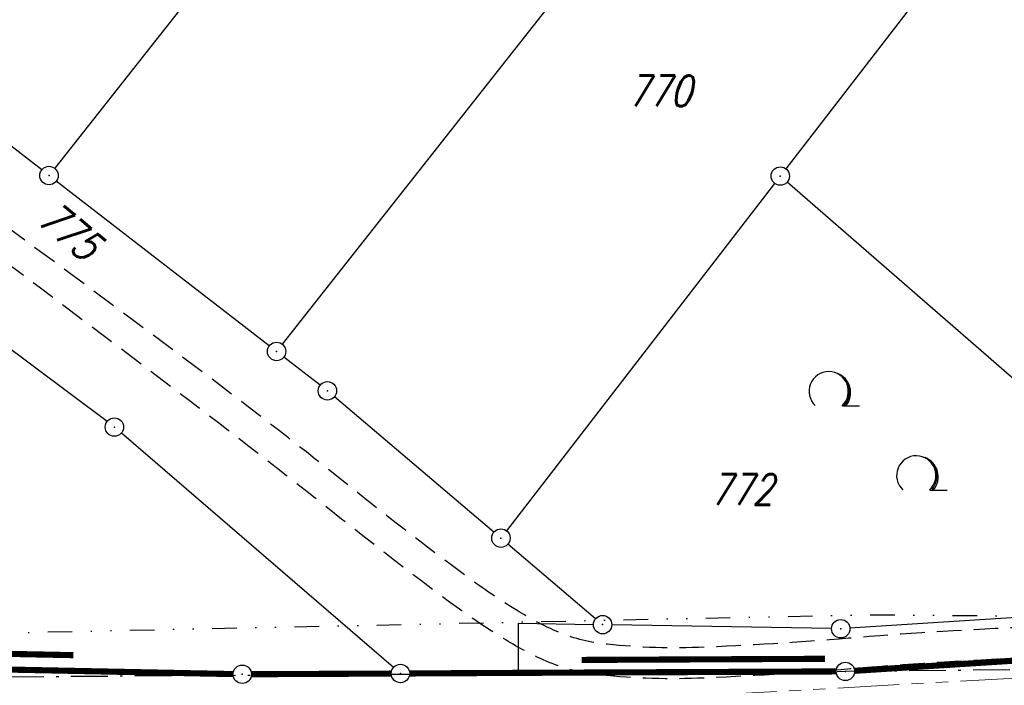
# Model space of a CAD drawing. Extents: x 0 to 1135, y 0 to 594.
# Tile 148 of 153: x 798 to 879, y 361 to 415. Entities that reach past the tile are written whole.
import ezdxf

# ---------------------------------------------------------------- set-up
doc = ezdxf.new("R2010")
doc.units = 0
doc.header["$LTSCALE"] = 2
doc.header["$MEASUREMENT"] = 0
for name, pattern in [('AUSGEZOGEN', [0]), ('BAB-FM2', [2.6, 1.5, -0.5, 0.1, -0.5]), ('GEMARKBAB', [3.7, 2, -0.5, 0.1, -0.5, 0.1, -0.5]), ('GESTRICH-X2', [1.5, 1, -0.5]), ('GETRENNTX3', [3.25, 1, -0.75, 0, -0.75, 0, -0.75]), ('PHANTOMX2', [5, 2.5, -0.5, 0.5, -0.5, 0.5, -0.5])]:
    doc.linetypes.add(name, pattern=pattern)
doc.layers.get('0').update_dxf_attribs({"color": 8, "linetype": 'AUSGEZOGEN'})
for name, color, linetype in [('BAB_FM', 8, 'BAB-FM2'), ('BOESCHG', 8, 'AUSGEZOGEN'), ('FLSTNR', 8, 'AUSGEZOGEN'), ('GEMARKGRZ', 8, 'GEMARKBAB'), ('GRENZL', 8, 'AUSGEZOGEN'), ('GRENZL-BAB', 7, 'AUSGEZOGEN'), ('GRENZP', 8, 'AUSGEZOGEN'), ('GRENZP-BAB', 7, 'AUSGEZOGEN'), ('Lichtwellenleiter COLT', 8, 'PHANTOMX2'), ('MULDE', 8, 'AUSGEZOGEN'), ('Telekom', 8, 'GETRENNTX3'), ('WALD', 8, 'AUSGEZOGEN'), ('WEG', 8, 'GESTRICH-X2')]:
    doc.layers.add(name, color=color, linetype=linetype)
doc.styles.add('ROMANS', font='romans.shx', dxfattribs={"width": 0.8})

# ---------------------------------------------------------------- blocks, each defined once
blk = doc.blocks.new('LW')
at = {"color": 0}
blk.add_line((1.183, 0.003), (2.575, 0.003), dxfattribs=at)
for centre, radius, start, end in [((0.065, 1.189), 1.6, 312.72017, 226.72491), ((0.169, 1.08), 1.681, 321.19916, 68.98443), ((0.083, 1.129), 1.668, 319.29157, 65.21007)]:
    blk.add_arc(centre, radius, start, end, dxfattribs=at)
blk = doc.blocks.new('GST')
at = {"color": 0}
blk.add_circle((0, 0), 0.75, dxfattribs=at)
blk.add_point((0, 0), dxfattribs=at)

msp = doc.modelspace()

# ---------------------------------------------------------------- linework, layer by layer
at = {"layer": 'BAB_FM', "flags": 128}
msp.add_lwpolyline([(268.568, 373.689), (318.248, 377.79), (333.618, 386.056), (364.449, 414.987), (395.485, 440.913), (416.977, 453.679), (444.507, 460.082), (480.669, 463.655), (527.594, 464.983), (551.45, 463.51), (597.668, 459.069), (604.655, 462.09), (641.91, 461.599), (643.092, 445.425), (642.402, 438.442), (641.673, 407.253), (640.526, 370.812), (688.604, 365.583), (738.597, 361.933), (788.6, 361.145), (865.703, 361.644)], dxfattribs=at)
msp.add_lwpolyline([(268.568, 373.689), (318.248, 377.79), (333.618, 386.056), (364.449, 414.987), (395.485, 440.913), (416.977, 453.679), (444.507, 460.082), (480.669, 463.655), (527.594, 464.983), (551.45, 463.51), (597.668, 459.069), (604.655, 462.09), (641.91, 461.599), (643.092, 445.425), (642.402, 438.442), (641.673, 407.253), (640.526, 370.812), (688.604, 365.583), (738.597, 361.933), (788.6, 361.145), (865.703, 361.644)], dxfattribs=at)
at = {"layer": 'BAB_FM'}
msp.add_lwpolyline([(865.703, 361.644), (888.598, 361.878), (944.582, 366.577), (950, 367.138)], dxfattribs=at)
msp.add_lwpolyline([(865.703, 361.644), (888.598, 361.878), (944.582, 366.577), (950, 367.138)], dxfattribs=at)
at = {"layer": 'BOESCHG'}
msp.add_lwpolyline([(572.212, 351.814, 0.000002), (566.958, 351.798, 0.000356), (566.746, 351.798, 0.000312), (551.073, 351.72, -0.000252), (531.623, 351.621, -0.000033), (528.26, 351.605, -0.000054), (526.188, 351.596, -0.000954), (524.59, 351.593, -0.000172), (515.717, 351.592, -0.001167)], format="xyb", dxfattribs=at)
msp.add_lwpolyline([(572.212, 351.814, 0.000002), (566.958, 351.798, 0.000356), (566.746, 351.798, 0.000312), (551.073, 351.72, -0.000252), (531.623, 351.621, -0.000033), (528.26, 351.605, -0.000054), (526.188, 351.596, -0.000954), (524.59, 351.593, -0.000172), (515.717, 351.592, -0.001167)], format="xyb", dxfattribs=at)
at = {"layer": 'GEMARKGRZ', "const_width": 0.5, "flags": 128}
for points in [[(802.845, 362.957), (787.218, 363.271)], [(802.845, 362.957), (787.218, 363.271)], [(864.053, 362.661), (844.242, 362.57)], [(864.053, 362.661), (844.242, 362.57)]]:
    msp.add_lwpolyline(points, dxfattribs=at)
at = {"layer": 'GRENZL'}
for p, q in [((843.388, 455.988), (801.318, 402.593)), ((843.388, 455.988), (801.318, 402.593)), ((861.63, 441.321), (819.851, 388.269)), ((861.63, 441.321), (819.851, 388.269)), ((878.598, 425.539), (860.866, 402.555)), ((878.598, 425.539), (860.866, 402.555)), ((805.581, 381.973), (763.926, 413.188)), ((805.581, 381.973), (763.926, 413.188)), ((800.261, 402.462), (786.329, 413.234)), ((800.261, 402.462), (786.329, 413.234)), ((818.793, 388.138), (801.448, 401.545)), ((818.793, 388.138), (801.448, 401.545)), ((859.95, 401.368), (838.112, 373.078)), ((859.95, 401.368), (838.112, 373.078)), ((899.654, 367.821), (860.974, 401.469)), ((899.654, 367.821), (860.974, 401.469)), ((822.935, 384.935), (819.98, 387.221)), ((822.935, 384.935), (819.98, 387.221)), ((837.082, 372.97), (824.1, 383.991)), ((837.082, 372.97), (824.1, 383.991)), ((828.907, 361.953), (806.75, 381.034)), ((828.907, 361.953), (806.75, 381.034)), ((845.366, 365.928), (838.225, 371.999)), ((845.366, 365.928), (838.225, 371.999)), ((899.471, 367.281), (866.081, 365.153)), ((899.471, 367.281), (866.081, 365.153)), ((839.078, 361.516), (839.077, 365.567)), ((839.077, 365.567), (845.187, 365.455)), ((839.078, 361.516), (839.077, 365.567)), ((839.077, 365.567), (845.187, 365.455)), ((864.582, 365.118), (846.687, 365.429)), ((864.582, 365.118), (846.687, 365.429))]:
    msp.add_line(p, q, dxfattribs=at)
at = {"layer": 'GRENZL-BAB', "const_width": 0.5, "flags": 128}
for points in [[(933.98, 365.973), (866.458, 361.685)], [(933.98, 365.973), (866.458, 361.685)], [(815.84, 361.417), (731.431, 363.116)], [(815.84, 361.417), (731.431, 363.116)], [(828.726, 361.46), (817.339, 361.406)], [(828.726, 361.46), (817.339, 361.406)], [(839.078, 361.516), (830.226, 361.468)], [(839.078, 361.516), (830.226, 361.468)], [(864.959, 361.635), (839.078, 361.516)], [(864.959, 361.635), (839.078, 361.516)]]:
    msp.add_lwpolyline(points, dxfattribs=at)
at = {"layer": 'Lichtwellenleiter COLT', "lineweight": 0, "flags": 128}
msp.add_lwpolyline([(950, 364.241), (900.576, 362.266), (824.219, 357.986), (791.427, 357.582), (770.805, 357.571)], dxfattribs=at)
msp.add_lwpolyline([(950, 364.241), (900.576, 362.266), (824.219, 357.986), (791.427, 357.582), (770.805, 357.571)], dxfattribs=at)
at = {"layer": 'MULDE'}
for points in [[(804.845, 356.231, 0.002121), (811.713, 356.542, -0.001157), (835.662, 357.672, -0.000099), (864.051, 358.939, -0.00015), (882.747, 359.765, -0.00584), (908.574, 360.595, 0.008308), (926.677, 361.267, 0.00299), (930.691, 361.506, -0.000648), (949.26, 362.703, -0.000453), (950, 362.749, -0.000947)], [(804.845, 356.231, 0.002121), (811.713, 356.542, -0.001157), (835.662, 357.672, -0.000099), (864.051, 358.939, -0.00015), (882.747, 359.765, -0.00584), (908.574, 360.595, 0.008308), (926.677, 361.267, 0.00299), (930.691, 361.506, -0.000648), (949.26, 362.703, -0.000453), (950, 362.749, -0.000947)], [(733.025, 354.469, 0.00081), (754.302, 354.248, 0.001684), (764.543, 354.192, 0.000096), (801.919, 354.123, 0.009854), (802.324, 354.13, 0.002923), (811.812, 354.544, -0.001157), (835.752, 355.674, -0.000099), (864.14, 356.941, -0.00015), (882.834, 357.767, -0.00584), (908.615, 358.595, 0.008308), (926.784, 359.269, 0.00299), (930.822, 359.511, -0.000648), (949.386, 360.707, -0.000378), (950, 360.745, -0.000947)], [(733.025, 354.469, 0.00081), (754.302, 354.248, 0.001684), (764.543, 354.192, 0.000096), (801.919, 354.123, 0.009854), (802.324, 354.13, 0.002923), (811.812, 354.544, -0.001157), (835.752, 355.674, -0.000099), (864.14, 356.941, -0.00015), (882.834, 357.767, -0.00584), (908.615, 358.595, 0.008308), (926.784, 359.269, 0.00299), (930.822, 359.511, -0.000648), (949.386, 360.707, -0.000378), (950, 360.745, -0.000947)]]:
    msp.add_lwpolyline(points, format="xyb", dxfattribs=at)
at = {"layer": 'Telekom', "flags": 128}
msp.add_lwpolyline([(950, 368.475), (935.9, 369.505), (908.942, 367.923), (878.268, 366.137), (867.395, 366.221), (773.643, 364.249), (739.321, 365.713), (688.077, 369.328), (648.025, 369.874), (652.033, 397.851), (652.492, 430.84), (648.707, 465.178), (646.298, 483.869), (644.728, 485.702), (625.056, 487.269), (625.89, 508.797), (625.538, 544.666)], dxfattribs=at)
msp.add_lwpolyline([(950, 368.475), (935.9, 369.505), (908.942, 367.923), (878.268, 366.137), (867.395, 366.221), (773.643, 364.249), (739.321, 365.713), (688.077, 369.328), (648.025, 369.874), (652.033, 397.851), (652.492, 430.84), (648.707, 465.178), (646.298, 483.869), (644.728, 485.702), (625.056, 487.269), (625.89, 508.797), (625.538, 544.666)], dxfattribs=at)
at = {"layer": 'WEG', "flags": 128}
for points in [[(950, 366.584, 0.008127), (948.724, 366.568, 0.030605), (935.942, 365.421, -0.027389), (921.669, 364.047, -0.004705), (899.908, 363.355, 0.005077), (879.739, 362.699, 0.010202), (866.135, 361.84, -0.011134), (853.668, 361.075, -0.03961), (845.254, 361.414, -0.077405), (841.087, 362.585, -0.031198), (837.854, 364.312, -0.021591), (833.474, 367.285, -0.008054), (824.096, 374.498, 0.005969), (811.484, 384.282, 0.004715), (750.154, 429.794, 0.012935), (727.222, 445.588, 0.000045), (720.98, 449.652, -0.000047), (715.028, 453.528, -0.000095), (709.849, 456.902, 0.000046), (699.222, 463.827, 0.026567), (696.451, 465.43, 0.010116), (688.888, 469.092)], [(950, 366.584, 0.008127), (948.724, 366.568, 0.030605), (935.942, 365.421, -0.027389), (921.669, 364.047, -0.004705), (899.908, 363.355, 0.005077), (879.739, 362.699, 0.010202), (866.135, 361.84, -0.011134), (853.668, 361.075, -0.03961), (845.254, 361.414, -0.077405), (841.087, 362.585, -0.031198), (837.854, 364.312, -0.021591), (833.474, 367.285, -0.008054), (824.096, 374.498, 0.005969), (811.484, 384.282, 0.004715), (750.154, 429.794, 0.012935), (727.222, 445.588, 0.000045), (720.98, 449.652, -0.000047), (715.028, 453.528, -0.000095), (709.849, 456.902, 0.000046), (699.222, 463.827, 0.026567), (696.451, 465.43, 0.010116), (688.888, 469.092)], [(950, 369.108, 0.007172), (948.828, 369.089, 0.029886), (935.81, 367.913, -0.027193), (921.513, 366.543, -0.004679), (899.703, 365.851, 0.005082), (879.622, 365.196, 0.010316), (865.952, 364.329, -0.01155), (853.74, 363.585, -0.039319), (845.811, 363.908, -0.077764), (841.931, 365.001, -0.030841), (838.972, 366.586, -0.021039), (834.899, 369.344, -0.009677), (824.713, 377.194, 0.008407), (813.013, 386.26, 0.003828), (784.881, 406.976, 0.001931), (728.642, 447.398, 0.014628), (719.357, 453.616, -0.029276), (714.808, 456.859, -0.107618), (713.836, 458.065, -0.080311), (713.218, 460.037, -0.108729), (713.318, 461.404, -0.05565), (714.354, 463.85, -0.098678), (715.797, 465.533, -0.084058), (718.079, 466.772)], [(950, 369.108, 0.007172), (948.828, 369.089, 0.029886), (935.81, 367.913, -0.027193), (921.513, 366.543, -0.004679), (899.703, 365.851, 0.005082), (879.622, 365.196, 0.010316), (865.952, 364.329, -0.01155), (853.74, 363.585, -0.039319), (845.811, 363.908, -0.077764), (841.931, 365.001, -0.030841), (838.972, 366.586, -0.021039), (834.899, 369.344, -0.009677), (824.713, 377.194, 0.008407), (813.013, 386.26, 0.003828), (784.881, 406.976, 0.001931), (728.642, 447.398, 0.014628), (719.357, 453.616, -0.029276), (714.808, 456.859, -0.107618), (713.836, 458.065, -0.080311), (713.218, 460.037, -0.108729), (713.318, 461.404, -0.05565), (714.354, 463.85, -0.098678), (715.797, 465.533, -0.084058), (718.079, 466.772)]]:
    msp.add_lwpolyline(points, format="xyb", dxfattribs=at)

# ---------------------------------------------------------------- block references
at = {"layer": 'GRENZP'}
for p in [(800.854, 402.004), (800.854, 402.004), (860.408, 401.962), (860.408, 401.962), (819.387, 387.68), (819.387, 387.68), (823.528, 384.477), (823.528, 384.477), (806.181, 381.523), (806.181, 381.523), (837.654, 372.484), (837.654, 372.484), (845.937, 365.442), (845.937, 365.442), (865.332, 365.105), (865.332, 365.105)]:
    msp.add_blockref('GST', p, dxfattribs=at)
at = {"layer": 'GRENZP-BAB'}
for p in [(816.589, 361.402), (816.589, 361.402), (829.476, 361.464), (829.476, 361.464), (865.709, 361.638), (865.709, 361.638)]:
    msp.add_blockref('GST', p, dxfattribs=at)
at = {"layer": 'WALD'}
for p in [(864.288, 383.251), (864.288, 383.251), (871.416, 376.4), (871.416, 376.4)]:
    msp.add_blockref('LW', p, dxfattribs=at)

# ---------------------------------------------------------------- texts
at = {"layer": 'FLSTNR', "style": 'ROMANS', "oblique": 15, "width": 0.8}
for s, p in [('770', (848.019, 407.642)), ('770', (848.019, 407.642)), ('772', (854.708, 375.191)), ('772', (854.708, 375.191))]:
    msp.add_text(s, height=2.5, dxfattribs=at).set_placement(p)
msp.add_text('775', height=2.5, rotation=320.20846, dxfattribs=at).set_placement((799.751, 398.216))
msp.add_text('775', height=2.5, rotation=320.20846, dxfattribs=at).set_placement((799.751, 398.216))

doc.saveas('drawing.dxf')
